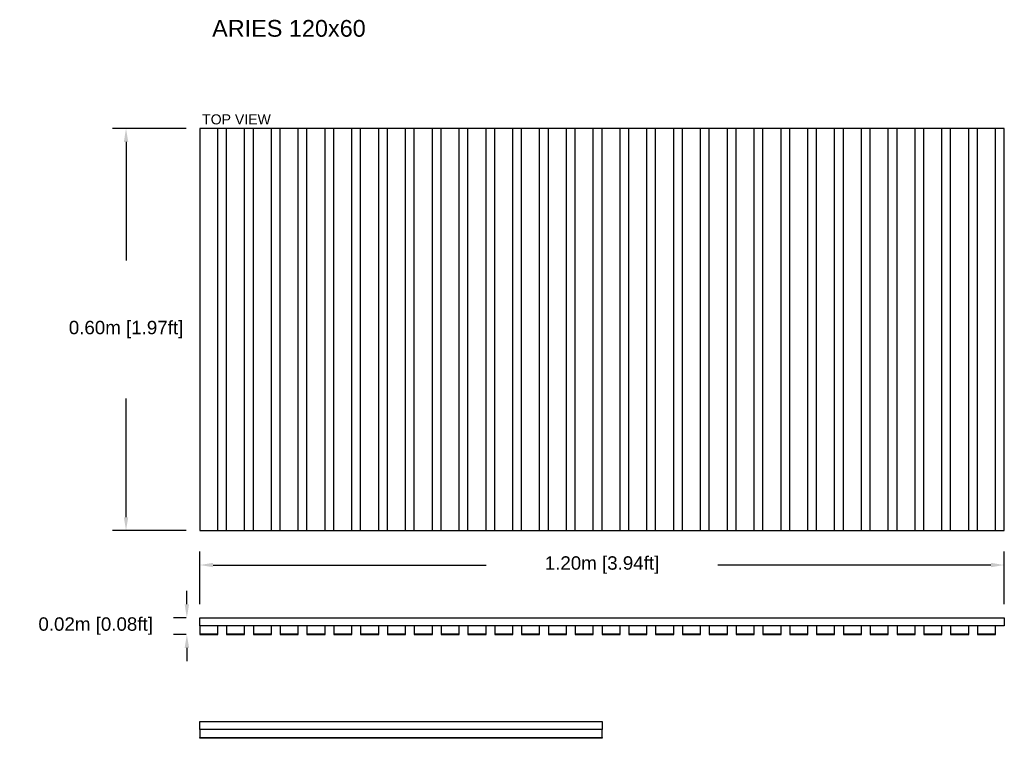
# Model space of a CAD drawing. Header units: millimetres. Extents: x 2505.31 to 2510.58, y 5110.13 to 5113.73.
# Tile 36 of 37: x 2507.56 to 2509.03, y 5112.63 to 5113.71. Entities that reach past the tile are written whole.
import ezdxf

# ---------------------------------------------------------------- set-up
doc = ezdxf.new("R2010")
doc.units = ezdxf.units.MM
doc.linetypes.add('ACAD_ISO03W100', pattern=[30, 12, -18])
doc.styles.get("Standard").update_dxf_attribs({"font": 'arial.ttf'})
doc.dimstyles.get("Standard").update_dxf_attribs({"dimtxt": 0.18, "dimasz": 0.18, "dimexe": 0.18, "dimexo": 0.0625, "dimgap": 0.09, "dimtad": 0, "dimtih": 1, "dimtoh": 1, "dimdec": 4, "dimzin": 0, "dimdsep": 46, "dimtxsty": 'Standard', "dimcen": 0.09, "dimadec": 0, "dimazin": 0, "dimtfac": 1, "dimtdec": 4, "dimtofl": 0, "dimtmove": 0, "dimatfit": 3, "dimfxl": 1, "dimtolj": 1, "dimtzin": 0, "dimarcsym": 0})

# ---------------------------------------------------------------- blocks, each defined once
blk = doc.blocks.new('*D15')
at = {"color": 0, "lineweight": -2, "transparency": 16777216}
for p, q in [((2507.8083, 5113.5443), (2507.6984, 5113.5443)), ((2507.7184, 5113.5243), (2507.7184, 5113.3472)), ((2507.7184, 5112.9643), (2507.7184, 5113.1414)), ((2507.8083, 5112.9443), (2507.6984, 5112.9443))]:
    blk.add_line(p, q, dxfattribs=at)
at = {"color": 0, "transparency": 16777216}
for points in [[(2507.7151, 5113.5243), (2507.7217, 5113.5243), (2507.7184, 5113.5443)], [(2507.7151, 5112.9643), (2507.7217, 5112.9643), (2507.7184, 5112.9443)]]:
    blk.add_solid(points, dxfattribs=at)
at = {"layer": 'Defpoints', "color": 0, "transparency": 16777216}
for p in [(2507.8283, 5113.5443), (2507.7184, 5112.9443), (2507.8283, 5112.9443)]:
    blk.add_point(p, dxfattribs=at)
at = {"color": 0, "transparency": 16777216, "insert": (2507.7184, 5113.2443), "char_height": 0.05, "attachment_point": 5}
blk.add_mtext('\\A1;{\\H0.4x;0.60m [1.97ft]}', dxfattribs=at)
blk = doc.blocks.new('*D16')
at = {"color": 0, "lineweight": -2, "transparency": 16777216}
for p, q in [((2507.8283, 5112.8343), (2507.8283, 5112.9129)), ((2509.0283, 5112.8343), (2509.0283, 5112.9129)), ((2507.8483, 5112.8929), (2508.2553, 5112.8929)), ((2509.0083, 5112.8929), (2508.6013, 5112.8929))]:
    blk.add_line(p, q, dxfattribs=at)
at = {"color": 0, "transparency": 16777216}
for points in [[(2507.8483, 5112.8962), (2507.8483, 5112.8896), (2507.8283, 5112.8929)], [(2509.0083, 5112.8962), (2509.0083, 5112.8896), (2509.0283, 5112.8929)]]:
    blk.add_solid(points, dxfattribs=at)
at = {"layer": 'Defpoints', "color": 0, "transparency": 16777216}
for p in [(2509.0283, 5112.8929), (2507.8283, 5112.8143), (2509.0283, 5112.8143)]:
    blk.add_point(p, dxfattribs=at)
at = {"color": 0, "transparency": 16777216, "insert": (2508.4283, 5112.8929), "char_height": 0.05, "attachment_point": 5}
blk.add_mtext('\\A1;{\\H0.4x;1.20m [3.94ft]}', dxfattribs=at)
blk = doc.blocks.new('*D17')
at = {"color": 0, "lineweight": -2, "transparency": 16777216}
for p, q in [((2507.8091, 5112.8343), (2507.8091, 5112.8543)), ((2507.8083, 5112.8143), (2507.7891, 5112.8143)), ((2507.8083, 5112.7893), (2507.7891, 5112.7893)), ((2507.8091, 5112.7693), (2507.8091, 5112.7493))]:
    blk.add_line(p, q, dxfattribs=at)
at = {"color": 0, "transparency": 16777216}
for points in [[(2507.8058, 5112.8343), (2507.8125, 5112.8343), (2507.8091, 5112.8143)], [(2507.8058, 5112.7693), (2507.8125, 5112.7693), (2507.8091, 5112.7893)]]:
    blk.add_solid(points, dxfattribs=at)
at = {"layer": 'Defpoints', "color": 0, "transparency": 16777216}
for p in [(2507.8091, 5112.8143), (2507.8283, 5112.8143), (2507.8283, 5112.7893)]:
    blk.add_point(p, dxfattribs=at)
at = {"color": 0, "transparency": 16777216, "insert": (2507.6731, 5112.8018), "char_height": 0.05, "attachment_point": 5}
blk.add_mtext('\\A1;{\\H0.4x;0.02m [0.08ft]}', dxfattribs=at)
blk = doc.blocks.new('Aries_60x120_Top')
blk.add_lwpolyline([(2507.8283, 5112.9443), (2509.0283, 5112.9443), (2509.0283, 5113.5443), (2507.8283, 5113.5443), (2507.8283, 5112.9443)])
at = {"color": 252, "linetype": 'ACAD_ISO03W100', "true_color": 0x939598}
for points in [[(2507.8553, 5112.9443), (2507.8553, 5113.5443)], [(2507.8683, 5112.9443), (2507.8683, 5113.5443)], [(2507.8953, 5112.9443), (2507.8953, 5113.5443)], [(2507.9083, 5112.9443), (2507.9083, 5113.5443)], [(2507.9353, 5112.9443), (2507.9353, 5113.5443)], [(2507.9483, 5112.9443), (2507.9483, 5113.5443)], [(2507.9753, 5112.9443), (2507.9753, 5113.5443)], [(2507.9883, 5112.9443), (2507.9883, 5113.5443)], [(2508.0153, 5112.9443), (2508.0153, 5113.5443)], [(2508.0283, 5112.9443), (2508.0283, 5113.5443)], [(2508.0553, 5112.9443), (2508.0553, 5113.5443)], [(2508.0683, 5112.9443), (2508.0683, 5113.5443)], [(2508.0953, 5112.9443), (2508.0953, 5113.5443)], [(2508.1083, 5112.9443), (2508.1083, 5113.5443)], [(2508.1353, 5112.9443), (2508.1353, 5113.5443)], [(2508.1483, 5112.9443), (2508.1483, 5113.5443)], [(2508.1753, 5112.9443), (2508.1753, 5113.5443)], [(2508.1883, 5112.9443), (2508.1883, 5113.5443)], [(2508.2153, 5112.9443), (2508.2153, 5113.5443)], [(2508.2283, 5112.9443), (2508.2283, 5113.5443)], [(2508.2553, 5112.9443), (2508.2553, 5113.5443)], [(2508.2683, 5112.9443), (2508.2683, 5113.5443)], [(2508.2953, 5112.9443), (2508.2953, 5113.5443)], [(2508.3083, 5112.9443), (2508.3083, 5113.5443)], [(2508.3353, 5112.9443), (2508.3353, 5113.5443)], [(2508.3483, 5112.9443), (2508.3483, 5113.5443)], [(2508.3753, 5112.9443), (2508.3753, 5113.5443)], [(2508.3883, 5112.9443), (2508.3883, 5113.5443)], [(2508.4153, 5112.9443), (2508.4153, 5113.5443)], [(2508.4283, 5112.9443), (2508.4283, 5113.5443)], [(2508.4553, 5112.9443), (2508.4553, 5113.5443)], [(2508.4683, 5112.9443), (2508.4683, 5113.5443)], [(2508.4953, 5112.9443), (2508.4953, 5113.5443)], [(2508.5083, 5112.9443), (2508.5083, 5113.5443)], [(2508.5353, 5112.9443), (2508.5353, 5113.5443)], [(2508.5483, 5112.9443), (2508.5483, 5113.5443)], [(2508.5753, 5112.9443), (2508.5753, 5113.5443)], [(2508.5883, 5112.9443), (2508.5883, 5113.5443)], [(2508.6153, 5112.9443), (2508.6153, 5113.5443)], [(2508.6283, 5112.9443), (2508.6283, 5113.5443)], [(2508.6553, 5112.9443), (2508.6553, 5113.5443)], [(2508.6683, 5112.9443), (2508.6683, 5113.5443)], [(2508.6953, 5112.9443), (2508.6953, 5113.5443)], [(2508.7083, 5112.9443), (2508.7083, 5113.5443)], [(2508.7353, 5112.9443), (2508.7353, 5113.5443)], [(2508.7483, 5112.9443), (2508.7483, 5113.5443)], [(2508.7753, 5112.9443), (2508.7753, 5113.5443)], [(2508.7883, 5112.9443), (2508.7883, 5113.5443)], [(2508.8153, 5112.9443), (2508.8153, 5113.5443)], [(2508.8283, 5112.9443), (2508.8283, 5113.5443)], [(2508.8553, 5112.9443), (2508.8553, 5113.5443)], [(2508.8683, 5112.9443), (2508.8683, 5113.5443)], [(2508.8953, 5112.9443), (2508.8953, 5113.5443)], [(2508.9083, 5112.9443), (2508.9083, 5113.5443)], [(2508.9353, 5112.9443), (2508.9353, 5113.5443)], [(2508.9483, 5112.9443), (2508.9483, 5113.5443)], [(2508.9753, 5112.9443), (2508.9753, 5113.5443)], [(2508.9883, 5112.9443), (2508.9883, 5113.5443)], [(2509.0153, 5112.9443), (2509.0153, 5113.5443)]]:
    blk.add_lwpolyline(points, dxfattribs=at)
blk = doc.blocks.new('Aries_60x120_lateral1')
for points in [[(2507.8283, 5112.8143), (2509.0283, 5112.8143), (2509.0283, 5112.8023), (2507.8283, 5112.8023), (2507.8283, 5112.8143)], [(2507.8283, 5112.7903), (2507.8283, 5112.7893), (2507.8553, 5112.7893), (2507.8553, 5112.7903)], [(2507.8683, 5112.7903), (2507.8683, 5112.7893), (2507.8953, 5112.7893), (2507.8953, 5112.7903)], [(2507.9083, 5112.7903), (2507.9083, 5112.7893), (2507.9353, 5112.7893), (2507.9353, 5112.7903)], [(2507.9483, 5112.7903), (2507.9483, 5112.7893), (2507.9753, 5112.7893), (2507.9753, 5112.7903)], [(2507.9883, 5112.7903), (2507.9883, 5112.7893), (2508.0153, 5112.7893), (2508.0153, 5112.7903)], [(2508.0283, 5112.7903), (2508.0283, 5112.7893), (2508.0553, 5112.7893), (2508.0553, 5112.7903)], [(2508.0683, 5112.7903), (2508.0683, 5112.7893), (2508.0953, 5112.7893), (2508.0953, 5112.7903)], [(2508.1083, 5112.7903), (2508.1083, 5112.7893), (2508.1353, 5112.7893), (2508.1353, 5112.7903)], [(2508.1483, 5112.7903), (2508.1483, 5112.7893), (2508.1753, 5112.7893), (2508.1753, 5112.7903)], [(2508.1883, 5112.7903), (2508.1883, 5112.7893), (2508.2153, 5112.7893), (2508.2153, 5112.7903)], [(2508.2283, 5112.7903), (2508.2283, 5112.7893), (2508.2553, 5112.7893), (2508.2553, 5112.7903)], [(2508.2683, 5112.7903), (2508.2683, 5112.7893), (2508.2953, 5112.7893), (2508.2953, 5112.7903)], [(2508.3083, 5112.7903), (2508.3083, 5112.7893), (2508.3353, 5112.7893), (2508.3353, 5112.7903)], [(2508.3483, 5112.7903), (2508.3483, 5112.7893), (2508.3753, 5112.7893), (2508.3753, 5112.7903)], [(2508.3883, 5112.7903), (2508.3883, 5112.7893), (2508.4153, 5112.7893), (2508.4153, 5112.7903)], [(2508.4283, 5112.7903), (2508.4283, 5112.7893), (2508.4553, 5112.7893), (2508.4553, 5112.7903)], [(2508.4683, 5112.7903), (2508.4683, 5112.7893), (2508.4953, 5112.7893), (2508.4953, 5112.7903)], [(2508.5083, 5112.7903), (2508.5083, 5112.7893), (2508.5353, 5112.7893), (2508.5353, 5112.7903)], [(2508.5483, 5112.7903), (2508.5483, 5112.7893), (2508.5753, 5112.7893), (2508.5753, 5112.7903)], [(2508.5883, 5112.7903), (2508.5883, 5112.7893), (2508.6153, 5112.7893), (2508.6153, 5112.7903)], [(2508.6283, 5112.7903), (2508.6283, 5112.7893), (2508.6553, 5112.7893), (2508.6553, 5112.7903)], [(2508.6683, 5112.7903), (2508.6683, 5112.7893), (2508.6953, 5112.7893), (2508.6953, 5112.7903)], [(2508.7083, 5112.7903), (2508.7083, 5112.7893), (2508.7353, 5112.7893), (2508.7353, 5112.7903)], [(2508.7483, 5112.7903), (2508.7483, 5112.7893), (2508.7753, 5112.7893), (2508.7753, 5112.7903)], [(2508.7883, 5112.7903), (2508.7883, 5112.7893), (2508.8153, 5112.7893), (2508.8153, 5112.7903)], [(2508.8283, 5112.7903), (2508.8283, 5112.7893), (2508.8553, 5112.7893), (2508.8553, 5112.7903)], [(2508.8683, 5112.7903), (2508.8683, 5112.7893), (2508.8953, 5112.7893), (2508.8953, 5112.7903)], [(2508.9083, 5112.7903), (2508.9083, 5112.7893), (2508.9353, 5112.7893), (2508.9353, 5112.7903)], [(2508.9483, 5112.7903), (2508.9483, 5112.7893), (2508.9753, 5112.7893), (2508.9753, 5112.7903)], [(2508.9883, 5112.7903), (2508.9883, 5112.7893), (2509.0153, 5112.7893), (2509.0153, 5112.7903)]]:
    blk.add_lwpolyline(points)
for points in [[(2507.8283, 5112.7903), (2507.8553, 5112.7903), (2507.8553, 5112.8023), (2507.8283, 5112.8023)], [(2507.8683, 5112.7903), (2507.8953, 5112.7903), (2507.8953, 5112.8023), (2507.8683, 5112.8023)], [(2507.9083, 5112.7903), (2507.9353, 5112.7903), (2507.9353, 5112.8023), (2507.9083, 5112.8023)], [(2507.9483, 5112.7903), (2507.9753, 5112.7903), (2507.9753, 5112.8023), (2507.9483, 5112.8023)], [(2507.9883, 5112.7903), (2508.0153, 5112.7903), (2508.0153, 5112.8023), (2507.9883, 5112.8023)], [(2508.0283, 5112.7903), (2508.0553, 5112.7903), (2508.0553, 5112.8023), (2508.0283, 5112.8023)], [(2508.0683, 5112.7903), (2508.0953, 5112.7903), (2508.0953, 5112.8023), (2508.0683, 5112.8023)], [(2508.1083, 5112.7903), (2508.1353, 5112.7903), (2508.1353, 5112.8023), (2508.1083, 5112.8023)], [(2508.1483, 5112.7903), (2508.1753, 5112.7903), (2508.1753, 5112.8023), (2508.1483, 5112.8023)], [(2508.1883, 5112.7903), (2508.2153, 5112.7903), (2508.2153, 5112.8023), (2508.1883, 5112.8023)], [(2508.2283, 5112.7903), (2508.2553, 5112.7903), (2508.2553, 5112.8023), (2508.2283, 5112.8023)], [(2508.2683, 5112.7903), (2508.2953, 5112.7903), (2508.2953, 5112.8023), (2508.2683, 5112.8023)], [(2508.3083, 5112.7903), (2508.3353, 5112.7903), (2508.3353, 5112.8023), (2508.3083, 5112.8023)], [(2508.3483, 5112.7903), (2508.3753, 5112.7903), (2508.3753, 5112.8023), (2508.3483, 5112.8023)], [(2508.3883, 5112.7903), (2508.4153, 5112.7903), (2508.4153, 5112.8023), (2508.3883, 5112.8023)], [(2508.4283, 5112.7903), (2508.4553, 5112.7903), (2508.4553, 5112.8023), (2508.4283, 5112.8023)], [(2508.4683, 5112.7903), (2508.4953, 5112.7903), (2508.4953, 5112.8023), (2508.4683, 5112.8023)], [(2508.5083, 5112.7903), (2508.5353, 5112.7903), (2508.5353, 5112.8023), (2508.5083, 5112.8023)], [(2508.5483, 5112.7903), (2508.5753, 5112.7903), (2508.5753, 5112.8023), (2508.5483, 5112.8023)], [(2508.5883, 5112.7903), (2508.6153, 5112.7903), (2508.6153, 5112.8023), (2508.5883, 5112.8023)], [(2508.6283, 5112.7903), (2508.6553, 5112.7903), (2508.6553, 5112.8023), (2508.6283, 5112.8023)], [(2508.6683, 5112.7903), (2508.6953, 5112.7903), (2508.6953, 5112.8023), (2508.6683, 5112.8023)], [(2508.7083, 5112.7903), (2508.7353, 5112.7903), (2508.7353, 5112.8023), (2508.7083, 5112.8023)], [(2508.7483, 5112.7903), (2508.7753, 5112.7903), (2508.7753, 5112.8023), (2508.7483, 5112.8023)], [(2508.7883, 5112.7903), (2508.8153, 5112.7903), (2508.8153, 5112.8023), (2508.7883, 5112.8023)], [(2508.8283, 5112.7903), (2508.8553, 5112.7903), (2508.8553, 5112.8023), (2508.8283, 5112.8023)], [(2508.8683, 5112.7903), (2508.8953, 5112.7903), (2508.8953, 5112.8023), (2508.8683, 5112.8023)], [(2508.9083, 5112.7903), (2508.9353, 5112.7903), (2508.9353, 5112.8023), (2508.9083, 5112.8023)], [(2508.9483, 5112.7903), (2508.9753, 5112.7903), (2508.9753, 5112.8023), (2508.9483, 5112.8023)], [(2508.9883, 5112.7903), (2509.0153, 5112.7903), (2509.0153, 5112.8023), (2508.9883, 5112.8023)]]:
    blk.add_lwpolyline(points, close=True)
blk = doc.blocks.new('Aries_6x120_lateral2')
for points in [[(2507.8283, 5112.6593), (2508.4283, 5112.6593), (2508.4283, 5112.6473), (2507.8283, 5112.6473), (2507.8283, 5112.6593)], [(2507.8283, 5112.6473), (2507.8283, 5112.6353), (2508.4283, 5112.6353), (2508.4283, 5112.6473)], [(2508.4283, 5112.6353), (2508.4283, 5112.6343), (2507.8283, 5112.6343), (2507.8283, 5112.6353)]]:
    blk.add_lwpolyline(points)

msp = doc.modelspace()

# ---------------------------------------------------------------- block references
for name in ['Aries_60x120_Top', 'Aries_60x120_lateral1', 'Aries_6x120_lateral2']:
    msp.add_blockref(name, (0, 0))

# ---------------------------------------------------------------- texts
at = {"attachment_point": 1}
for s, width, heights, insert, char_height in [('ARIES 120x60', 0.661796, [0.0388], (2507.8468, 5113.7063), 0.025001), ('TOP VIEW', 0.192676, [0], (2507.8319, 5113.5655), 0.015)]:
    msp.add_mtext_dynamic_manual_height_columns(s, width=width, gutter_width=0.0125, heights=heights, dxfattribs=dict(at, insert=insert, char_height=char_height))

# ---------------------------------------------------------------- dimensions: what is measured, and where the dimension line sits
dim = msp.add_linear_dim(base=(2507.7184, 5112.9443), p1=(2507.8283, 5113.5443), p2=(2507.8283, 5112.9443), angle=90, text='{\\H0.4x;<>}', dimstyle='Standard', override={"dimtxt": 0.05, "dimasz": 0.02, "dimexe": 0.02, "dimexo": 0.02, "dimdec": 2, "dimpost": '<>m', "dimtmove": 2})
dim.commit()
dim.dimension.update_dxf_attribs({"geometry": '*D15', "text_midpoint": (2507.7184, 5113.2443)})
dim = msp.add_linear_dim(base=(2509.0283, 5112.8929), p1=(2507.8283, 5112.8143), p2=(2509.0283, 5112.8143), text='{\\H0.4x;<>}', dimstyle='Standard', override={"dimtxt": 0.05, "dimasz": 0.02, "dimexe": 0.02, "dimexo": 0.02, "dimdec": 2, "dimpost": '<>m', "dimtmove": 2})
dim.commit()
dim.dimension.update_dxf_attribs({"geometry": '*D16', "text_midpoint": (2508.4283, 5112.8929)})
dim = msp.add_linear_dim(base=(2507.809133, 5112.814275), p1=(2507.828266, 5112.789276), p2=(2507.828266, 5112.814275), angle=90, text='{\\H0.4x;<>}', dimstyle='Standard', override={"dimtxt": 0.05, "dimasz": 0.02, "dimexe": 0.02, "dimexo": 0.02, "dimdec": 2, "dimpost": '<>m', "dimtmove": 2})
dim.commit()
dim.dimension.update_dxf_attribs({"geometry": '*D17', "text_midpoint": (2507.673053, 5112.801776), "dimtype": 160})

doc.saveas('drawing.dxf')
